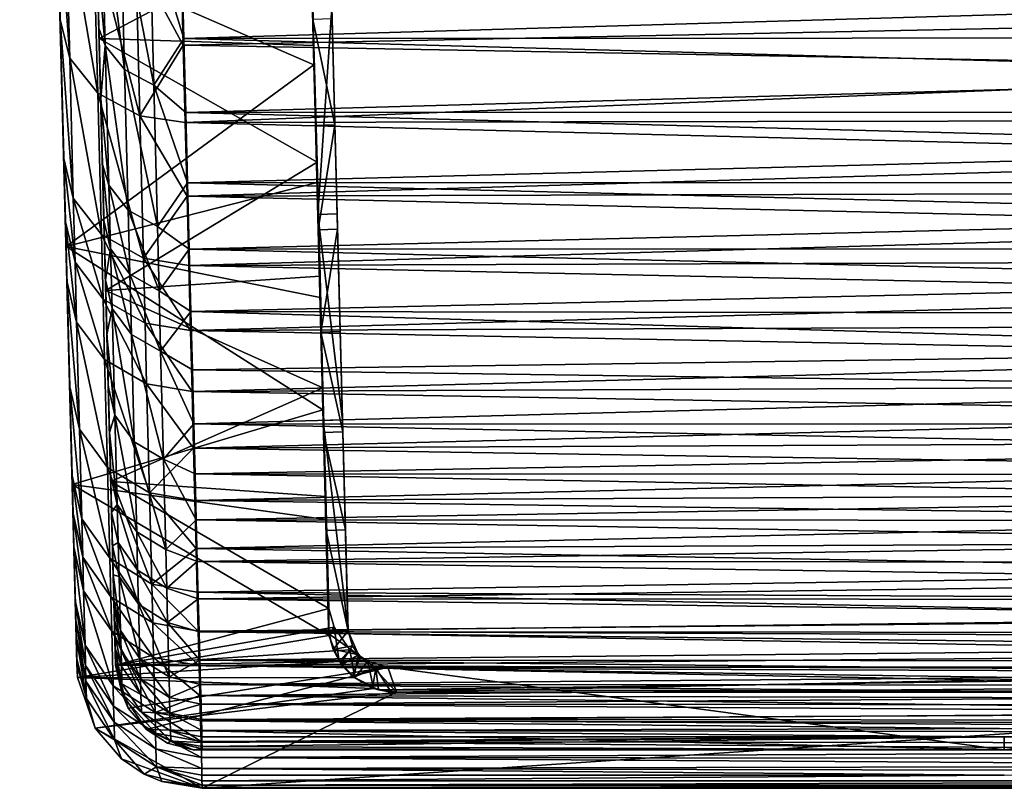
# Model space of a CAD drawing. Header units: inches. Extents: x -2.01 to 2.01, y -2.36 to 2.36.
# Tile 1 of 8: x -2.01 to 0, y -2.36 to -0.79. Entities that reach past the tile are written whole.
import ezdxf

# ---------------------------------------------------------------- set-up
doc = ezdxf.new("R2010")
doc.units = ezdxf.units.IN
doc.layers.get('0').update_dxf_attribs({"true_color": 0xc2ced6})

msp = doc.modelspace()

# ---------------------------------------------------------------- linework, layer by layer
for points in [[(-2.0128, 2.3619), (-1.902, -1.8692), (-1.9385, -0.4771), (-2.0128, 2.3619)], [(-2.0128, 2.3619), (-1.9523, 0.0534), (-1.902, -1.8692), (-2.0128, 2.3619)], [(-1.851, -0.809), (-1.8678, -0.1691), (-1.8891, 0.6443), (-1.851, -0.809)], [(-1.851, -0.809), (-1.8891, 0.6443), (-1.8786, 0.2437), (-1.851, -0.809)], [(-1.8786, 0.2437), (-1.8592, -0.4963), (-1.851, -0.809), (-1.8786, 0.2437)], [(-1.902, -1.8692), (-1.9523, 0.0534), (-1.8991, -1.9787), (-1.902, -1.8692)], [(-1.9523, 0.0534), (-1.896, -2.0978), (-1.8972, -2.0513), (-1.9523, 0.0534)], [(-1.9523, 0.0534), (-1.8972, -2.0513), (-1.8981, -2.0196), (-1.9523, 0.0534)], [(-1.896, -2.0978), (-1.9523, 0.0534), (-1.8957, -2.1082), (-1.896, -2.0978)], [(-1.9181, -1.2553), (-1.8957, -2.1082), (-1.9523, 0.0534), (-1.9181, -1.2553)], [(-1.9338, -0.6562), (-1.9181, -1.2553), (-1.9523, 0.0534), (-1.9338, -0.6562)], [(-1.9523, 0.0534), (-1.8981, -2.0196), (-1.8991, -1.9787), (-1.9523, 0.0534)], [(-1.837, -1.345), (-1.8678, -0.1691), (-1.8169, -2.1111), (-1.837, -1.345)], [(-1.837, -1.345), (-1.8504, -0.8298), (-1.8678, -0.1691), (-1.837, -1.345)], [(-1.8645, -0.2936), (-1.8678, -0.1691), (-1.8504, -0.8298), (-1.8645, -0.2936)], [(-1.8678, -0.1691), (-1.851, -0.809), (-1.8169, -2.1111), (-1.8678, -0.1691)], [(-1.8504, -0.8298), (-1.4178, -0.6015), (-1.8645, -0.2936), (-1.8504, -0.8298)], [(-1.9385, -0.4771), (-1.9302, -0.7919), (-1.9106, -0.8701), (-1.9385, -0.4771)], [(-1.9106, -0.8701), (-1.919, -0.5519), (-1.9385, -0.4771), (-1.9106, -0.8701)], [(-1.902, -1.8692), (-1.9302, -0.7919), (-1.9385, -0.4771), (-1.902, -1.8692)], [(-1.855, -0.6579), (-1.851, -0.809), (-1.8592, -0.4963), (-1.855, -0.6579)], [(-1.855, -0.6579), (-1.8463, -0.5268), (-1.838, -0.8439), (-1.855, -0.6579)], [(-1.8463, -0.5268), (-1.8066, -0.5739), (-1.7983, -0.8933), (-1.8463, -0.5268)], [(-1.7983, -0.8933), (-1.838, -0.8439), (-1.8463, -0.5268), (-1.7983, -0.8933)], [(-1.8533, -0.9414), (-1.8616, -0.62), (-1.919, -0.5519), (-1.8533, -0.9414)], [(-1.919, -0.5519), (-1.9106, -0.8701), (-1.8533, -0.9414), (-1.919, -0.5519)], [(-1.8066, -0.5739), (-1.7471, -0.6045), (-1.7388, -0.9254), (-1.8066, -0.5739)], [(-1.7388, -0.9254), (-1.7983, -0.8933), (-1.8066, -0.5739), (-1.7388, -0.9254)], [(-1.4178, -0.6015), (-1.8504, -0.8298), (-1.4114, -0.8444), (-1.4178, -0.6015)], [(-1.4178, -0.6385), (-1.4178, -0.6015), (-1.4114, -0.8444), (-1.4178, -0.6385)], [(-1.7674, -0.9877), (-1.7757, -0.6642), (-1.8616, -0.62), (-1.7674, -0.9877)], [(-1.8616, -0.62), (-1.8533, -0.9414), (-1.7674, -0.9877), (-1.8616, -0.62)], [(-1.7471, -0.6045), (-1.6812, -0.6711), (-1.6771, -0.83), (-1.7471, -0.6045)], [(-1.6771, -0.83), (-1.7388, -0.9254), (-1.7471, -0.6045), (-1.6771, -0.83)], [(-1.4114, -0.8837), (-1.9338, -0.6562), (-1.4178, -0.6385), (-1.4114, -0.8837)], [(-1.4114, -0.8444), (-1.4114, -0.8837), (-1.4178, -0.6385), (-1.4114, -0.8444)], [(-1.9338, -0.6562), (-1.4114, -0.8837), (-1.9181, -1.2553), (-1.9338, -0.6562)], [(-1.851, -0.809), (-1.855, -0.6579), (-1.838, -0.8439), (-1.851, -0.809)], [(-1.6784, -0.8437), (-1.6826, -0.6775), (-1.7757, -0.6642), (-1.6784, -0.8437)], [(-1.7674, -0.9877), (-1.6784, -0.8437), (-1.7757, -0.6642), (-1.7674, -0.9877)], [(-1.6826, -0.6775), (-1.6784, -0.8437), (1.0548, -0.7877), (-1.6826, -0.6775)], [(1.0548, -0.7493), (-1.6771, -0.83), (-1.6812, -0.6711), (1.0548, -0.7493)], [(1.0548, -0.8283), (-1.6771, -0.83), (1.0548, -0.7493), (1.0548, -0.8283)], [(-1.4033, -1.1894), (-1.4144, -0.7684), (-1.375, -0.7674), (-1.4033, -1.1894)], [(-1.4144, -0.7684), (-1.4033, -1.1894), (-1.4081, -1.0076), (-1.4144, -0.7684)], [(-1.4081, -1.0076), (-1.4138, -0.7909), (-1.4144, -0.7684), (-1.4081, -1.0076)], [(-1.375, -0.7674), (-1.364, -1.1884), (-1.4033, -1.1894), (-1.375, -0.7674)], [(-1.3688, -1.0066), (-1.364, -1.1884), (-1.375, -0.7674), (-1.3688, -1.0066)], [(-1.375, -0.7674), (-1.3744, -0.7899), (-1.3688, -1.0066), (-1.375, -0.7674)], [(-1.9032, -1.1564), (-1.9106, -0.8701), (-1.9302, -0.7919), (-1.9032, -1.1564)], [(-1.9302, -0.7919), (-1.9228, -1.0751), (-1.9032, -1.1564), (-1.9302, -0.7919)], [(-1.9106, -1.5418), (-1.9162, -1.3254), (-1.9302, -0.7919), (-1.9106, -1.5418)], [(-1.9302, -0.7919), (-1.9162, -1.3254), (-1.9194, -1.2044), (-1.9302, -0.7919)], [(-1.9106, -1.5418), (-1.9302, -0.7919), (-1.902, -1.8692), (-1.9106, -1.5418)], [(-1.9228, -1.0751), (-1.9302, -0.7919), (-1.9194, -1.2044), (-1.9228, -1.0751)], [(-1.6784, -0.8437), (1.0548, -0.8933), (1.0548, -0.7877), (-1.6784, -0.8437)], [(-1.3688, -1.0066), (-1.3744, -0.7899), (-1.4138, -0.7909), (-1.3688, -1.0066)], [(-1.4138, -0.7909), (-1.4081, -1.0076), (-1.3688, -1.0066), (-1.4138, -0.7909)], [(-1.8472, -0.953), (-1.8407, -1.2023), (-1.851, -0.809), (-1.8472, -0.953)], [(-1.8472, -0.953), (-1.851, -0.809), (-1.838, -0.8439), (-1.8472, -0.953)], [(-1.8346, -1.4358), (-1.851, -0.809), (-1.8407, -1.2023), (-1.8346, -1.4358)], [(-1.8169, -2.1111), (-1.851, -0.809), (-1.8346, -1.4358), (-1.8169, -2.1111)], [(-1.4114, -0.8444), (-1.8504, -0.8298), (-1.4051, -1.0827), (-1.4114, -0.8444)], [(-1.4051, -1.0827), (-1.8504, -0.8298), (-1.837, -1.345), (-1.4051, -1.0827)], [(-1.8305, -1.1293), (-1.8472, -0.953), (-1.838, -0.8439), (-1.8305, -1.1293)], [(-1.838, -0.8439), (-1.7983, -0.8933), (-1.7908, -1.1806), (-1.838, -0.8439)], [(-1.7908, -1.1806), (-1.8305, -1.1293), (-1.838, -0.8439), (-1.7908, -1.1806)], [(-1.7674, -0.9877), (-1.6744, -1.0018), (-1.6784, -0.8437), (-1.7674, -0.9877)], [(-1.7388, -0.9254), (-1.6771, -0.83), (-1.6733, -0.9813), (-1.7388, -0.9254)], [(1.0548, -0.8933), (-1.6784, -0.8437), (-1.6744, -1.0018), (1.0548, -0.8933)], [(-1.6771, -0.83), (1.0548, -0.8283), (1.0548, -0.905), (-1.6771, -0.83)], [(1.0548, -0.905), (-1.6733, -0.9813), (-1.6771, -0.83), (1.0548, -0.905)], [(-1.4114, -0.8837), (-1.4114, -0.8444), (-1.4051, -1.0827), (-1.4114, -0.8837)], [(-1.4114, -0.8837), (-1.4051, -1.1241), (-1.9181, -1.2553), (-1.4114, -0.8837)], [(-1.8458, -1.2305), (-1.8533, -0.9414), (-1.9106, -0.8701), (-1.8458, -1.2305)], [(-1.9106, -0.8701), (-1.9032, -1.1564), (-1.8458, -1.2305), (-1.9106, -0.8701)], [(-1.4051, -1.0827), (-1.4051, -1.1241), (-1.4114, -0.8837), (-1.4051, -1.0827)], [(-1.7983, -0.8933), (-1.7388, -0.9254), (-1.7314, -1.214), (-1.7983, -0.8933)], [(-1.7314, -1.214), (-1.7908, -1.1806), (-1.7983, -0.8933), (-1.7314, -1.214)], [(-1.6744, -1.0018), (1.0548, -0.997), (1.0548, -0.8933), (-1.6744, -1.0018)], [(-1.6733, -0.9813), (1.0548, -0.905), (1.0548, -0.9801), (-1.6733, -0.9813)], [(-1.7314, -1.214), (-1.7388, -0.9254), (-1.6696, -1.1248), (-1.7314, -1.214)], [(-1.6696, -1.1248), (-1.7388, -0.9254), (-1.6733, -0.9813), (-1.6696, -1.1248)], [(-1.76, -1.2787), (-1.7674, -0.9877), (-1.8533, -0.9414), (-1.76, -1.2787)], [(-1.8533, -0.9414), (-1.8458, -1.2305), (-1.76, -1.2787), (-1.8533, -0.9414)], [(-1.8407, -1.2023), (-1.8472, -0.953), (-1.8437, -1.0873), (-1.8407, -1.2023)], [(-1.8437, -1.0873), (-1.8472, -0.953), (-1.8305, -1.1293), (-1.8437, -1.0873)], [(-1.6733, -0.9813), (1.0548, -0.9801), (1.0548, -1.053), (-1.6733, -0.9813)], [(1.0548, -1.053), (-1.6696, -1.1248), (-1.6733, -0.9813), (1.0548, -1.053)], [(-1.7674, -0.9877), (-1.6706, -1.1519), (-1.6744, -1.0018), (-1.7674, -0.9877)], [(-1.7674, -0.9877), (-1.76, -1.2787), (-1.6706, -1.1519), (-1.7674, -0.9877)], [(1.0548, -1.0718), (1.0548, -0.997), (-1.6744, -1.0018), (1.0548, -1.0718)], [(-1.6744, -1.0018), (-1.6706, -1.1519), (1.0548, -1.0718), (-1.6744, -1.0018)], [(-1.3688, -1.0066), (-1.4081, -1.0076), (-1.4025, -1.2207), (-1.3688, -1.0066)], [(-1.4033, -1.1894), (-1.4025, -1.2207), (-1.4081, -1.0076), (-1.4033, -1.1894)], [(-1.4025, -1.2207), (-1.3632, -1.2197), (-1.3688, -1.0066), (-1.4025, -1.2207)], [(-1.364, -1.1884), (-1.3688, -1.0066), (-1.3632, -1.2197), (-1.364, -1.1884)], [(1.0548, -1.124), (-1.6696, -1.1248), (1.0548, -1.053), (1.0548, -1.124)], [(-1.8997, -1.2872), (-1.9032, -1.1564), (-1.9228, -1.0751), (-1.8997, -1.2872)], [(-1.9228, -1.0751), (-1.9194, -1.2044), (-1.8997, -1.2872), (-1.9228, -1.0751)], [(-1.3989, -1.3159), (-1.4051, -1.0827), (-1.837, -1.345), (-1.3989, -1.3159)], [(-1.6706, -1.1519), (1.0548, -1.1448), (1.0548, -1.0718), (-1.6706, -1.1519)], [(-1.4051, -1.1241), (-1.4051, -1.0827), (-1.3989, -1.3159), (-1.4051, -1.1241)], [(-1.8271, -1.2596), (-1.8437, -1.0873), (-1.8305, -1.1293), (-1.8271, -1.2596)], [(-1.8407, -1.2023), (-1.8437, -1.0873), (-1.8271, -1.2596), (-1.8407, -1.2023)], [(-1.4051, -1.1241), (-1.3989, -1.3593), (-1.9181, -1.2553), (-1.4051, -1.1241)], [(-1.6661, -1.2603), (-1.7314, -1.214), (-1.6696, -1.1248), (-1.6661, -1.2603)], [(-1.6696, -1.1248), (1.0548, -1.124), (1.0548, -1.193), (-1.6696, -1.1248)], [(1.0548, -1.193), (-1.6661, -1.2603), (-1.6696, -1.1248), (1.0548, -1.193)], [(-1.3989, -1.3159), (-1.3989, -1.3593), (-1.4051, -1.1241), (-1.3989, -1.3159)], [(-1.8305, -1.1293), (-1.7908, -1.1806), (-1.7874, -1.3118), (-1.8305, -1.1293)], [(-1.7874, -1.3118), (-1.8271, -1.2596), (-1.8305, -1.1293), (-1.7874, -1.3118)], [(1.0548, -1.2158), (1.0548, -1.1448), (-1.6706, -1.1519), (1.0548, -1.2158)], [(-1.8424, -1.3626), (-1.8458, -1.2305), (-1.9032, -1.1564), (-1.8424, -1.3626)], [(-1.9032, -1.1564), (-1.8997, -1.2872), (-1.8424, -1.3626), (-1.9032, -1.1564)], [(-1.667, -1.2936), (-1.6706, -1.1519), (-1.76, -1.2787), (-1.667, -1.2936)], [(-1.6706, -1.1519), (-1.667, -1.2936), (1.0548, -1.2158), (-1.6706, -1.1519)], [(-1.7908, -1.1806), (-1.7314, -1.214), (-1.728, -1.3458), (-1.7908, -1.1806)], [(-1.728, -1.3458), (-1.7874, -1.3118), (-1.7908, -1.1806), (-1.728, -1.3458)], [(-1.9194, -1.2044), (-1.9162, -1.3254), (-1.8966, -1.4095), (-1.9194, -1.2044)], [(-1.8966, -1.4095), (-1.8997, -1.2872), (-1.9194, -1.2044), (-1.8966, -1.4095)], [(-1.8346, -1.4358), (-1.8407, -1.2023), (-1.8375, -1.3233), (-1.8346, -1.4358)], [(-1.8375, -1.3233), (-1.8407, -1.2023), (-1.8271, -1.2596), (-1.8375, -1.3233)], [(1.0548, -1.193), (1.0548, -1.26), (-1.6661, -1.2603), (1.0548, -1.193)], [(-1.4033, -1.1894), (-1.364, -1.1884), (-1.353, -1.6094), (-1.4033, -1.1894)], [(-1.3971, -1.4299), (-1.4025, -1.2207), (-1.4033, -1.1894), (-1.3971, -1.4299)], [(-1.4033, -1.1894), (-1.3923, -1.6105), (-1.3971, -1.4299), (-1.4033, -1.1894)], [(-1.353, -1.6094), (-1.3923, -1.6105), (-1.4033, -1.1894), (-1.353, -1.6094)], [(-1.364, -1.1884), (-1.3632, -1.2197), (-1.3577, -1.4289), (-1.364, -1.1884)], [(-1.3577, -1.4289), (-1.353, -1.6094), (-1.364, -1.1884), (-1.3577, -1.4289)], [(-1.728, -1.3458), (-1.7314, -1.214), (-1.6661, -1.2603), (-1.728, -1.3458)], [(1.0548, -1.2849), (1.0548, -1.2158), (-1.667, -1.2936), (1.0548, -1.2849)], [(-1.3632, -1.2197), (-1.4025, -1.2207), (-1.3971, -1.4299), (-1.3632, -1.2197)], [(-1.3971, -1.4299), (-1.3577, -1.4289), (-1.3632, -1.2197), (-1.3971, -1.4299)], [(-1.7566, -1.4117), (-1.76, -1.2787), (-1.8458, -1.2305), (-1.7566, -1.4117)], [(-1.8458, -1.2305), (-1.8424, -1.3626), (-1.7566, -1.4117), (-1.8458, -1.2305)], [(-1.3929, -1.5892), (-1.9053, -1.7416), (-1.9181, -1.2553), (-1.3929, -1.5892)], [(-1.9181, -1.2553), (-1.3989, -1.3593), (-1.3929, -1.5892), (-1.9181, -1.2553)], [(-1.9053, -1.7416), (-1.8957, -2.1082), (-1.9181, -1.2553), (-1.9053, -1.7416)], [(-1.8271, -1.2596), (-1.8239, -1.3815), (-1.8375, -1.3233), (-1.8271, -1.2596)], [(-1.8271, -1.2596), (-1.7874, -1.3118), (-1.7842, -1.4346), (-1.8271, -1.2596)], [(-1.7842, -1.4346), (-1.8239, -1.3815), (-1.8271, -1.2596), (-1.7842, -1.4346)], [(-1.6661, -1.2603), (-1.6629, -1.3877), (-1.728, -1.3458), (-1.6661, -1.2603)], [(-1.6661, -1.2603), (1.0548, -1.26), (1.0548, -1.3249), (-1.6661, -1.2603)], [(1.0548, -1.3249), (-1.6629, -1.3877), (-1.6661, -1.2603), (1.0548, -1.3249)], [(-1.8392, -1.4861), (-1.8424, -1.3626), (-1.8997, -1.2872), (-1.8392, -1.4861)], [(-1.8997, -1.2872), (-1.8966, -1.4095), (-1.8392, -1.4861), (-1.8997, -1.2872)], [(-1.76, -1.2787), (-1.7566, -1.4117), (-1.6636, -1.4268), (-1.76, -1.2787)], [(-1.6636, -1.4268), (-1.667, -1.2936), (-1.76, -1.2787), (-1.6636, -1.4268)], [(1.0548, -1.3516), (1.0548, -1.2849), (-1.667, -1.2936), (1.0548, -1.3516)], [(-1.667, -1.2936), (-1.6636, -1.4268), (1.0548, -1.3516), (-1.667, -1.2936)], [(-1.9162, -1.3254), (-1.9106, -1.5418), (-1.8908, -1.6282), (-1.9162, -1.3254)], [(-1.8908, -1.6282), (-1.8966, -1.4095), (-1.9162, -1.3254), (-1.8908, -1.6282)], [(-1.8346, -1.4358), (-1.8375, -1.3233), (-1.8239, -1.3815), (-1.8346, -1.4358)], [(-1.3929, -1.5437), (-1.3989, -1.3159), (-1.837, -1.345), (-1.3929, -1.5437)], [(-1.7874, -1.3118), (-1.728, -1.3458), (-1.7248, -1.4692), (-1.7874, -1.3118)], [(-1.7248, -1.4692), (-1.7842, -1.4346), (-1.7874, -1.3118), (-1.7248, -1.4692)], [(1.0548, -1.3921), (-1.6629, -1.3877), (1.0548, -1.3249), (1.0548, -1.3921)], [(-1.3989, -1.3593), (-1.3989, -1.3159), (-1.3929, -1.5437), (-1.3989, -1.3593)], [(-1.837, -1.345), (-1.8267, -1.7357), (-1.3929, -1.5437), (-1.837, -1.345)], [(-1.837, -1.345), (-1.8169, -2.1111), (-1.8267, -1.7357), (-1.837, -1.345)], [(-1.728, -1.3458), (-1.6629, -1.3877), (-1.7248, -1.4692), (-1.728, -1.3458)], [(-1.7534, -1.536), (-1.7566, -1.4117), (-1.8424, -1.3626), (-1.7534, -1.536)], [(-1.8424, -1.3626), (-1.8392, -1.4861), (-1.7534, -1.536), (-1.8424, -1.3626)], [(-1.6636, -1.4268), (1.0548, -1.4166), (1.0548, -1.3516), (-1.6636, -1.4268)], [(-1.3929, -1.5437), (-1.3929, -1.5892), (-1.3989, -1.3593), (-1.3929, -1.5437)], [(-1.8182, -1.5995), (-1.8346, -1.4358), (-1.8239, -1.3815), (-1.8182, -1.5995)], [(-1.8239, -1.3815), (-1.7842, -1.4346), (-1.7785, -1.6541), (-1.8239, -1.3815)], [(-1.7785, -1.6541), (-1.8182, -1.5995), (-1.8239, -1.3815), (-1.7785, -1.6541)], [(-1.6598, -1.5068), (-1.7248, -1.4692), (-1.6629, -1.3877), (-1.6598, -1.5068)], [(1.0548, -1.4685), (-1.6598, -1.5068), (-1.6629, -1.3877), (1.0548, -1.4685)], [(-1.6629, -1.3877), (1.0548, -1.3921), (1.0548, -1.4685), (-1.6629, -1.3877)], [(-1.8335, -1.707), (-1.8392, -1.4861), (-1.8966, -1.4095), (-1.8335, -1.707)], [(-1.8966, -1.4095), (-1.8908, -1.6282), (-1.8335, -1.707), (-1.8966, -1.4095)], [(-1.7566, -1.4117), (-1.7534, -1.536), (-1.6604, -1.5515), (-1.7566, -1.4117)], [(-1.6604, -1.5515), (-1.6636, -1.4268), (-1.7566, -1.4117), (-1.6604, -1.5515)], [(1.0548, -1.4793), (1.0548, -1.4166), (-1.6636, -1.4268), (1.0548, -1.4793)], [(-1.6636, -1.4268), (-1.6604, -1.5515), (1.0548, -1.4793), (-1.6636, -1.4268)], [(-1.3523, -1.6338), (-1.3577, -1.4289), (-1.3971, -1.4299), (-1.3523, -1.6338)], [(-1.353, -1.6094), (-1.3577, -1.4289), (-1.3523, -1.6338), (-1.353, -1.6094)], [(-1.8185, -2.0498), (-1.8169, -2.1111), (-1.8346, -1.4358), (-1.8185, -2.0498)], [(-1.8319, -1.5397), (-1.8251, -1.7987), (-1.8346, -1.4358), (-1.8319, -1.5397)], [(-1.8182, -1.5995), (-1.8319, -1.5397), (-1.8346, -1.4358), (-1.8182, -1.5995)], [(-1.8185, -2.0498), (-1.8346, -1.4358), (-1.8251, -1.7987), (-1.8185, -2.0498)], [(-1.7842, -1.4346), (-1.7248, -1.4692), (-1.7191, -1.6897), (-1.7842, -1.4346)], [(-1.7191, -1.6897), (-1.7785, -1.6541), (-1.7842, -1.4346), (-1.7191, -1.6897)], [(-1.3923, -1.6105), (-1.3917, -1.6349), (-1.3971, -1.4299), (-1.3923, -1.6105)], [(-1.3971, -1.4299), (-1.3917, -1.6349), (-1.3523, -1.6338), (-1.3971, -1.4299)], [(-1.6598, -1.5068), (1.0548, -1.4685), (1.0548, -1.5446), (-1.6598, -1.5068)], [(-1.7477, -1.7584), (-1.7534, -1.536), (-1.8392, -1.4861), (-1.7477, -1.7584)], [(-1.8392, -1.4861), (-1.8335, -1.707), (-1.7477, -1.7584), (-1.8392, -1.4861)], [(-1.7248, -1.4692), (-1.6598, -1.5068), (-1.657, -1.6177), (-1.7248, -1.4692)], [(-1.7191, -1.6897), (-1.7248, -1.4692), (-1.657, -1.6177), (-1.7191, -1.6897)], [(1.0548, -1.5401), (1.0548, -1.4793), (-1.6604, -1.5515), (1.0548, -1.5401)], [(-1.657, -1.6177), (-1.6598, -1.5068), (1.0548, -1.5446), (-1.657, -1.6177)], [(-1.9106, -1.5418), (-1.9058, -1.7234), (-1.886, -1.8117), (-1.9106, -1.5418)], [(-1.886, -1.8117), (-1.8908, -1.6282), (-1.9106, -1.5418), (-1.886, -1.8117)], [(-1.9106, -1.5418), (-1.902, -1.8692), (-1.9058, -1.7234), (-1.9106, -1.5418)], [(-1.8251, -1.7987), (-1.8319, -1.5397), (-1.8294, -1.6349), (-1.8251, -1.7987)], [(-1.8294, -1.6349), (-1.8319, -1.5397), (-1.8182, -1.5995), (-1.8294, -1.6349)], [(-1.387, -1.7658), (-1.3929, -1.5437), (-1.8267, -1.7357), (-1.387, -1.7658)], [(-1.6575, -1.6674), (-1.6604, -1.5515), (-1.7534, -1.536), (-1.6575, -1.6674)], [(-1.7534, -1.536), (-1.7477, -1.7584), (-1.6575, -1.6674), (-1.7534, -1.536)], [(-1.6604, -1.5515), (1.0548, -1.5985), (1.0548, -1.5401), (-1.6604, -1.5515)], [(1.0548, -1.5446), (1.0548, -1.6185), (-1.657, -1.6177), (1.0548, -1.5446)], [(-1.3929, -1.5892), (-1.3929, -1.5437), (-1.387, -1.7658), (-1.3929, -1.5892)], [(1.0548, -1.5985), (-1.6604, -1.5515), (-1.6575, -1.6674), (1.0548, -1.5985)], [(-1.387, -1.8133), (-1.9053, -1.7416), (-1.3929, -1.5892), (-1.387, -1.8133)], [(-1.387, -1.7658), (-1.387, -1.8133), (-1.3929, -1.5892), (-1.387, -1.7658)], [(-1.8134, -1.7824), (-1.8294, -1.6349), (-1.8182, -1.5995), (-1.8134, -1.7824)], [(-1.8182, -1.5995), (-1.7785, -1.6541), (-1.7737, -1.8383), (-1.8182, -1.5995)], [(-1.7737, -1.8383), (-1.8134, -1.7824), (-1.8182, -1.5995), (-1.7737, -1.8383)], [(-1.6575, -1.6674), (1.0548, -1.655), (1.0548, -1.5985), (-1.6575, -1.6674)], [(-1.353, -1.6094), (-1.3416, -2.0413), (-1.3923, -1.6105), (-1.353, -1.6094)], [(-1.353, -1.6094), (-1.3523, -1.6338), (-1.3471, -1.8344), (-1.353, -1.6094)], [(-1.353, -1.6094), (-1.3419, -2.0304), (-1.3416, -2.0413), (-1.353, -1.6094)], [(-1.3471, -1.8344), (-1.3419, -2.0304), (-1.353, -1.6094), (-1.3471, -1.8344)], [(-1.8287, -1.8923), (-1.8335, -1.707), (-1.8908, -1.6282), (-1.8287, -1.8923)], [(-1.8908, -1.6282), (-1.886, -1.8117), (-1.8287, -1.8923), (-1.8908, -1.6282)], [(-1.7191, -1.6897), (-1.657, -1.6177), (-1.6544, -1.72), (-1.7191, -1.6897)], [(1.0548, -1.6707), (-1.6544, -1.72), (-1.657, -1.6177), (1.0548, -1.6707)], [(-1.657, -1.6177), (1.0548, -1.6185), (1.0548, -1.6707), (-1.657, -1.6177)], [(-1.3923, -1.6105), (-1.3864, -1.8355), (-1.3917, -1.6349), (-1.3923, -1.6105)], [(-1.3923, -1.6105), (-1.3807, -2.0469), (-1.3813, -2.0315), (-1.3923, -1.6105)], [(-1.3864, -1.8355), (-1.3923, -1.6105), (-1.3813, -2.0315), (-1.3864, -1.8355)], [(-1.3416, -2.0413), (-1.3807, -2.0469), (-1.3923, -1.6105), (-1.3416, -2.0413)], [(-1.8271, -1.7212), (-1.8251, -1.7987), (-1.8294, -1.6349), (-1.8271, -1.7212)], [(-1.8294, -1.6349), (-1.8134, -1.7824), (-1.8271, -1.7212), (-1.8294, -1.6349)], [(-1.3471, -1.8344), (-1.3523, -1.6338), (-1.3917, -1.6349), (-1.3471, -1.8344)], [(-1.3917, -1.6349), (-1.3864, -1.8355), (-1.3471, -1.8344), (-1.3917, -1.6349)], [(-1.7785, -1.6541), (-1.7191, -1.6897), (-1.7143, -1.8747), (-1.7785, -1.6541)], [(-1.7143, -1.8747), (-1.7737, -1.8383), (-1.7785, -1.6541), (-1.7143, -1.8747)], [(-1.7477, -1.7584), (-1.6548, -1.7745), (-1.6575, -1.6674), (-1.7477, -1.7584)], [(-1.6575, -1.6674), (1.0548, -1.7092), (1.0548, -1.655), (-1.6575, -1.6674)], [(1.0548, -1.7092), (-1.6575, -1.6674), (-1.6548, -1.7745), (1.0548, -1.7092)], [(-1.7191, -1.6897), (-1.652, -1.8138), (-1.7143, -1.8747), (-1.7191, -1.6897)], [(-1.652, -1.8138), (-1.7191, -1.6897), (-1.6544, -1.72), (-1.652, -1.8138)], [(-1.6544, -1.72), (1.0548, -1.6707), (1.0548, -1.721), (-1.6544, -1.72)], [(-1.7429, -1.945), (-1.7477, -1.7584), (-1.8335, -1.707), (-1.7429, -1.945)], [(-1.8335, -1.707), (-1.8287, -1.8923), (-1.7429, -1.945), (-1.8335, -1.707)], [(-1.6548, -1.7745), (1.0548, -1.7615), (1.0548, -1.7092), (-1.6548, -1.7745)], [(-1.9058, -1.7234), (-1.9038, -1.8008), (-1.884, -1.89), (-1.9058, -1.7234)], [(-1.884, -1.89), (-1.886, -1.8117), (-1.9058, -1.7234), (-1.884, -1.89)], [(-1.9058, -1.7234), (-1.902, -1.8692), (-1.9038, -1.8008), (-1.9058, -1.7234)], [(-1.8251, -1.7987), (-1.8271, -1.7212), (-1.8134, -1.7824), (-1.8251, -1.7987)], [(-1.6544, -1.72), (1.0548, -1.721), (1.0548, -1.769), (-1.6544, -1.72)], [(1.0548, -1.769), (-1.652, -1.8138), (-1.6544, -1.72), (1.0548, -1.769)], [(-1.9053, -1.7416), (-1.387, -1.8133), (-1.3806, -2.0499), (-1.9053, -1.7416)], [(-1.3806, -2.0499), (-1.8949, -2.1363), (-1.9053, -1.7416), (-1.3806, -2.0499)], [(-1.9053, -1.7416), (-1.8949, -2.1363), (-1.8957, -2.1082), (-1.9053, -1.7416)], [(-1.3808, -1.9951), (-1.387, -1.7658), (-1.8267, -1.7357), (-1.3808, -1.9951)], [(-1.8267, -1.7357), (-1.8169, -2.1111), (-1.3808, -1.9951), (-1.8267, -1.7357)], [(-1.7477, -1.7584), (-1.6523, -1.8725), (-1.6548, -1.7745), (-1.7477, -1.7584)], [(-1.7477, -1.7584), (-1.7429, -1.945), (-1.6523, -1.8725), (-1.7477, -1.7584)], [(-1.6548, -1.7745), (1.0548, -1.8112), (1.0548, -1.7615), (-1.6548, -1.7745)], [(1.0548, -1.815), (-1.652, -1.8138), (1.0548, -1.769), (1.0548, -1.815)], [(-1.387, -1.8133), (-1.387, -1.7658), (-1.3808, -1.9951), (-1.387, -1.8133)], [(-1.8134, -1.7824), (-1.8114, -1.8604), (-1.8251, -1.7987), (-1.8134, -1.7824)], [(-1.8134, -1.7824), (-1.7737, -1.8383), (-1.7717, -1.9168), (-1.8134, -1.7824)], [(-1.7717, -1.9168), (-1.8114, -1.8604), (-1.8134, -1.7824), (-1.7717, -1.9168)], [(1.0548, -1.8112), (-1.6548, -1.7745), (-1.6523, -1.8725), (1.0548, -1.8112)], [(-1.9038, -1.8008), (-1.902, -1.8692), (-1.8822, -1.9591), (-1.9038, -1.8008)], [(-1.8822, -1.9591), (-1.884, -1.89), (-1.9038, -1.8008), (-1.8822, -1.9591)], [(-1.8217, -1.9264), (-1.8185, -2.0498), (-1.8251, -1.7987), (-1.8217, -1.9264)], [(-1.8233, -1.8671), (-1.8217, -1.9264), (-1.8251, -1.7987), (-1.8233, -1.8671)], [(-1.8233, -1.8671), (-1.8251, -1.7987), (-1.8114, -1.8604), (-1.8233, -1.8671)], [(-1.6523, -1.8725), (1.0548, -1.8591), (1.0548, -1.8112), (-1.6523, -1.8725)], [(-1.8266, -1.9714), (-1.8287, -1.8923), (-1.886, -1.8117), (-1.8266, -1.9714)], [(-1.886, -1.8117), (-1.884, -1.89), (-1.8266, -1.9714), (-1.886, -1.8117)], [(-1.7143, -1.8747), (-1.652, -1.8138), (-1.6498, -1.8988), (-1.7143, -1.8747)], [(1.0548, -1.8585), (-1.6498, -1.8988), (-1.652, -1.8138), (1.0548, -1.8585)], [(-1.652, -1.8138), (1.0548, -1.815), (1.0548, -1.8585), (-1.652, -1.8138)], [(-1.3808, -1.9951), (-1.3806, -2.0499), (-1.387, -1.8133), (-1.3808, -1.9951)], [(-1.7737, -1.8383), (-1.7143, -1.8747), (-1.7123, -1.9536), (-1.7737, -1.8383)], [(-1.7123, -1.9536), (-1.7717, -1.9168), (-1.7737, -1.8383), (-1.7123, -1.9536)], [(-1.3415, -2.0409), (-1.3471, -1.8344), (-1.3864, -1.8355), (-1.3415, -2.0409)], [(-1.3813, -2.0315), (-1.3808, -2.0441), (-1.3864, -1.8355), (-1.3813, -2.0315)], [(-1.3864, -1.8355), (-1.3808, -2.0441), (-1.3415, -2.0409), (-1.3864, -1.8355)], [(-1.3419, -2.0304), (-1.3471, -1.8344), (-1.3415, -2.0409), (-1.3419, -2.0304)], [(-1.902, -1.8692), (-1.8991, -1.9787), (-1.8793, -2.0698), (-1.902, -1.8692)], [(-1.8793, -2.0698), (-1.8822, -1.9591), (-1.902, -1.8692), (-1.8793, -2.0698)], [(-1.8114, -1.8604), (-1.8096, -1.9293), (-1.8233, -1.8671), (-1.8114, -1.8604)], [(-1.8096, -1.9293), (-1.8217, -1.9264), (-1.8233, -1.8671), (-1.8096, -1.9293)], [(-1.8114, -1.8604), (-1.7717, -1.9168), (-1.7699, -1.9862), (-1.8114, -1.8604)], [(-1.7699, -1.9862), (-1.8096, -1.9293), (-1.8114, -1.8604), (-1.7699, -1.9862)], [(1.0548, -1.9195), (1.0548, -1.8591), (-1.6523, -1.8725), (1.0548, -1.9195)], [(1.0548, -1.8585), (1.0548, -1.9002), (-1.6498, -1.8988), (1.0548, -1.8585)], [(-1.8248, -2.0412), (-1.8266, -1.9714), (-1.884, -1.89), (-1.8248, -2.0412)], [(-1.884, -1.89), (-1.8822, -1.9591), (-1.8248, -2.0412), (-1.884, -1.89)], [(-1.65, -1.9615), (-1.6523, -1.8725), (-1.7429, -1.945), (-1.65, -1.9615)], [(-1.6498, -1.8988), (-1.7123, -1.9536), (-1.7143, -1.8747), (-1.6498, -1.8988)], [(-1.6523, -1.8725), (-1.65, -1.9615), (1.0548, -1.9195), (-1.6523, -1.8725)], [(-1.7408, -2.0246), (-1.7429, -1.945), (-1.8287, -1.8923), (-1.7408, -2.0246)], [(-1.8287, -1.8923), (-1.8266, -1.9714), (-1.7408, -2.0246), (-1.8287, -1.8923)], [(-1.7123, -1.9536), (-1.6498, -1.8988), (-1.6478, -1.975), (-1.7123, -1.9536)], [(-1.6498, -1.8988), (1.0548, -1.9002), (1.0548, -1.9393), (-1.6498, -1.8988)], [(1.0548, -1.9393), (-1.6478, -1.975), (-1.6498, -1.8988), (1.0548, -1.9393)], [(-1.8204, -1.9782), (-1.8185, -2.0498), (-1.8217, -1.9264), (-1.8204, -1.9782)], [(-1.8067, -2.0397), (-1.8217, -1.9264), (-1.8096, -1.9293), (-1.8067, -2.0397)], [(-1.8217, -1.9264), (-1.8067, -2.0397), (-1.8204, -1.9782), (-1.8217, -1.9264)], [(-1.8096, -1.9293), (-1.7699, -1.9862), (-1.767, -2.0972), (-1.8096, -1.9293)], [(-1.767, -2.0972), (-1.8067, -2.0397), (-1.8096, -1.9293), (-1.767, -2.0972)], [(-1.7717, -1.9168), (-1.7123, -1.9536), (-1.7105, -2.0234), (-1.7717, -1.9168)], [(-1.7105, -2.0234), (-1.7699, -1.9862), (-1.7717, -1.9168), (-1.7105, -2.0234)], [(-1.65, -1.9615), (1.0548, -1.9756), (1.0548, -1.9195), (-1.65, -1.9615)], [(-1.7429, -1.945), (-1.7408, -2.0246), (-1.648, -2.0412), (-1.7429, -1.945)], [(-1.648, -2.0412), (-1.65, -1.9615), (-1.7429, -1.945), (-1.648, -2.0412)], [(-1.6478, -1.975), (1.0548, -1.9393), (1.0548, -1.9765), (-1.6478, -1.975)], [(-1.8219, -2.153), (-1.8248, -2.0412), (-1.8822, -1.9591), (-1.8219, -2.153)], [(-1.8822, -1.9591), (-1.8793, -2.0698), (-1.8219, -2.153), (-1.8822, -1.9591)], [(-1.739, -2.0949), (-1.7408, -2.0246), (-1.8266, -1.9714), (-1.739, -2.0949)], [(-1.8266, -1.9714), (-1.8248, -2.0412), (-1.739, -2.0949), (-1.8266, -1.9714)], [(-1.7123, -1.9536), (-1.6478, -1.975), (-1.7105, -2.0234), (-1.7123, -1.9536)], [(-1.65, -1.9615), (-1.648, -2.0412), (1.0548, -2.0152), (-1.65, -1.9615)], [(1.0548, -2.0152), (1.0548, -1.9756), (-1.65, -1.9615), (1.0548, -2.0152)], [(-1.8782, -2.1112), (-1.8793, -2.0698), (-1.8991, -1.9787), (-1.8782, -2.1112)], [(-1.8991, -1.9787), (-1.8981, -2.0196), (-1.8782, -2.1112), (-1.8991, -1.9787)], [(-1.8204, -1.9782), (-1.8193, -2.0175), (-1.8185, -2.0498), (-1.8204, -1.9782)], [(-1.8204, -1.9782), (-1.8067, -2.0397), (-1.8056, -2.0809), (-1.8204, -1.9782)], [(-1.8056, -2.0809), (-1.8193, -2.0175), (-1.8204, -1.9782), (-1.8056, -2.0809)], [(-1.7699, -1.9862), (-1.7105, -2.0234), (-1.7076, -2.1349), (-1.7699, -1.9862)], [(-1.7076, -2.1349), (-1.767, -2.0972), (-1.7699, -1.9862), (-1.7076, -2.1349)], [(-1.7105, -2.0234), (-1.6478, -1.975), (-1.6461, -2.0424), (-1.7105, -2.0234)], [(1.0548, -2.0112), (-1.6461, -2.0424), (-1.6478, -1.975), (1.0548, -2.0112)], [(-1.6478, -1.975), (1.0548, -1.9765), (1.0548, -2.0112), (-1.6478, -1.975)], [(-1.8169, -2.1111), (-1.3698, -2.0333), (-1.3808, -1.9951), (-1.8169, -2.1111)], [(1.0548, -2.0439), (-1.6461, -2.0424), (1.0548, -2.0112), (1.0548, -2.0439)], [(-1.3806, -2.0499), (-1.3808, -1.9951), (-1.3698, -2.0333), (-1.3806, -2.0499)], [(-1.8981, -2.0196), (-1.8972, -2.0513), (-1.8774, -2.1433), (-1.8981, -2.0196)], [(-1.8774, -2.1433), (-1.8782, -2.1112), (-1.8981, -2.0196), (-1.8774, -2.1433)], [(-1.8185, -2.0498), (-1.8193, -2.0175), (-1.8056, -2.0809), (-1.8185, -2.0498)], [(-1.7408, -2.0246), (-1.739, -2.0949), (-1.6462, -2.1117), (-1.7408, -2.0246)], [(-1.6462, -2.1117), (-1.648, -2.0412), (-1.7408, -2.0246), (-1.6462, -2.1117)], [(-1.7105, -2.0234), (-1.6461, -2.0424), (-1.6446, -2.1008), (-1.7105, -2.0234)], [(-1.7076, -2.1349), (-1.7105, -2.0234), (-1.6446, -2.1008), (-1.7076, -2.1349)], [(1.0548, -2.0527), (1.0548, -2.0152), (-1.648, -2.0412), (1.0548, -2.0527)], [(-1.3808, -2.0441), (-1.3813, -2.0315), (-1.3807, -2.0469), (-1.3808, -2.0441)], [(-1.3415, -2.0409), (-1.3416, -2.0413), (-1.3419, -2.0304), (-1.3415, -2.0409)], [(-1.8774, -2.1433), (-1.8972, -2.0513), (-1.8764, -2.1791), (-1.8774, -2.1433)], [(-1.8972, -2.0513), (-1.896, -2.0978), (-1.8764, -2.1791), (-1.8972, -2.0513)], [(-1.3806, -2.0499), (-1.3599, -2.1032), (-1.8949, -2.1363), (-1.3806, -2.0499)], [(-1.7362, -2.2074), (-1.739, -2.0949), (-1.8248, -2.0412), (-1.7362, -2.2074)], [(-1.8248, -2.0412), (-1.8219, -2.153), (-1.7362, -2.2074), (-1.8248, -2.0412)], [(-1.8179, -2.0759), (-1.8169, -2.1111), (-1.8185, -2.0498), (-1.8179, -2.0759)], [(-1.8056, -2.0809), (-1.8048, -2.1129), (-1.8185, -2.0498), (-1.8056, -2.0809)], [(-1.8048, -2.1129), (-1.8179, -2.0759), (-1.8185, -2.0498), (-1.8048, -2.1129)], [(-1.8169, -2.1111), (-1.3382, -2.0793), (-1.3698, -2.0333), (-1.8169, -2.1111)], [(-1.8067, -2.0397), (-1.767, -2.0972), (-1.7659, -2.1388), (-1.8067, -2.0397)], [(-1.7659, -2.1388), (-1.8056, -2.0809), (-1.8067, -2.0397), (-1.7659, -2.1388)], [(-1.648, -2.0412), (-1.6462, -2.1117), (1.0548, -2.0877), (-1.648, -2.0412)], [(1.0548, -2.0877), (1.0548, -2.0527), (-1.648, -2.0412), (1.0548, -2.0877)], [(1.0548, -2.0741), (-1.6446, -2.1008), (-1.6461, -2.0424), (1.0548, -2.0741)], [(-1.6461, -2.0424), (1.0548, -2.0439), (1.0548, -2.0741), (-1.6461, -2.0424)], [(-1.3415, -2.0409), (-1.3808, -2.0441), (-1.3722, -2.0788), (-1.3415, -2.0409)], [(-1.3722, -2.0788), (-1.3808, -2.0441), (-1.3807, -2.0469), (-1.3722, -2.0788)], [(-1.3807, -2.0469), (-1.3416, -2.0413), (-1.3204, -2.09), (-1.3807, -2.0469)], [(-1.3807, -2.0469), (-1.3718, -2.0783), (-1.3722, -2.0788), (-1.3807, -2.0469)], [(-1.3204, -2.09), (-1.3718, -2.0783), (-1.3807, -2.0469), (-1.3204, -2.09)], [(-1.3698, -2.0333), (-1.3599, -2.1032), (-1.3806, -2.0499), (-1.3698, -2.0333)], [(-1.3415, -2.0409), (-1.3722, -2.0788), (-1.3326, -2.0711), (-1.3415, -2.0409)], [(-1.3382, -2.0793), (-1.3599, -2.1032), (-1.3698, -2.0333), (-1.3382, -2.0793)], [(-1.3416, -2.0413), (-1.3415, -2.0409), (-1.3326, -2.0711), (-1.3416, -2.0413)], [(-1.3326, -2.0711), (-1.3204, -2.09), (-1.3416, -2.0413), (-1.3326, -2.0711)], [(-1.8208, -2.1948), (-1.8219, -2.153), (-1.8793, -2.0698), (-1.8208, -2.1948)], [(-1.8793, -2.0698), (-1.8782, -2.1112), (-1.8208, -2.1948), (-1.8793, -2.0698)], [(-1.3326, -2.0711), (-1.3722, -2.0788), (-1.3566, -2.1069), (-1.3326, -2.0711)], [(-1.3163, -2.0941), (-1.3326, -2.0711), (-1.3566, -2.1069), (-1.3163, -2.0941)], [(-1.3326, -2.0711), (-1.3163, -2.0941), (-1.3204, -2.09), (-1.3326, -2.0711)], [(-1.8033, -2.1694), (-1.817, -2.1055), (-1.8179, -2.0759), (-1.8033, -2.1694)], [(-1.8179, -2.0759), (-1.8038, -2.1487), (-1.8033, -2.1694), (-1.8179, -2.0759)], [(-1.8169, -2.1111), (-1.8179, -2.0759), (-1.817, -2.1055), (-1.8169, -2.1111)], [(-1.8038, -2.1487), (-1.8179, -2.0759), (-1.8048, -2.1129), (-1.8038, -2.1487)], [(-1.8169, -2.1111), (-1.3011, -2.1027), (-1.3382, -2.0793), (-1.8169, -2.1111)], [(-1.8056, -2.0809), (-1.7659, -2.1388), (-1.7651, -2.1709), (-1.8056, -2.0809)], [(-1.7651, -2.1709), (-1.8048, -2.1129), (-1.8056, -2.0809), (-1.7651, -2.1709)], [(1.0548, -2.1207), (1.0548, -2.0877), (-1.6462, -2.1117), (1.0548, -2.1207)], [(-1.6446, -2.1008), (1.0548, -2.0741), (1.0548, -2.1023), (-1.6446, -2.1008)], [(-1.3718, -2.0783), (-1.3547, -2.1103), (-1.3722, -2.0788), (-1.3718, -2.0783)], [(-1.3547, -2.1103), (-1.3566, -2.1069), (-1.3722, -2.0788), (-1.3547, -2.1103)], [(-1.3204, -2.09), (-1.3547, -2.1103), (-1.3718, -2.0783), (-1.3204, -2.09)], [(-1.3382, -2.0793), (-1.3281, -2.137), (-1.3599, -2.1032), (-1.3382, -2.0793)], [(-1.3298, -2.1355), (-1.3547, -2.1103), (-1.3204, -2.09), (-1.3298, -2.1355)], [(-1.3281, -2.137), (-1.3382, -2.0793), (-1.3011, -2.1027), (-1.3281, -2.137)], [(-1.3204, -2.09), (-1.285, -2.1171), (-1.3298, -2.1355), (-1.3204, -2.09)], [(-1.3204, -2.09), (-1.3163, -2.0941), (-1.285, -2.1171), (-1.3204, -2.09)], [(-1.285, -2.1171), (-1.285, -2.1171), (-1.3204, -2.09), (-1.285, -2.1171)], [(-1.8764, -2.1791), (-1.896, -2.0978), (-1.8957, -2.1082), (-1.8764, -2.1791)], [(-1.8957, -2.1082), (-1.8583, -2.2399), (-1.8764, -2.1791), (-1.8957, -2.1082)], [(-1.8949, -2.1363), (-1.8583, -2.2399), (-1.8957, -2.1082), (-1.8949, -2.1363)], [(-1.8949, -2.1363), (-1.3599, -2.1032), (-1.3281, -2.137), (-1.8949, -2.1363)], [(-1.82, -2.2271), (-1.8208, -2.1948), (-1.8782, -2.1112), (-1.82, -2.2271)], [(-1.8782, -2.1112), (-1.8774, -2.1433), (-1.82, -2.2271), (-1.8782, -2.1112)], [(-1.8169, -2.1111), (-1.817, -2.1055), (-1.8033, -2.1694), (-1.8169, -2.1111)], [(-1.2602, -2.115), (-1.3011, -2.1027), (-1.8169, -2.1111), (-1.2602, -2.115)], [(-1.8169, -2.1111), (-1.7912, -2.1988), (-1.2602, -2.115), (-1.8169, -2.1111)], [(-1.8033, -2.1694), (-1.7912, -2.1988), (-1.8169, -2.1111), (-1.8033, -2.1694)], [(-1.8038, -2.1487), (-1.8048, -2.1129), (-1.7651, -2.1709), (-1.8038, -2.1487)], [(-1.767, -2.0972), (-1.7076, -2.1349), (-1.7065, -2.1767), (-1.767, -2.0972)], [(-1.7065, -2.1767), (-1.7659, -2.1388), (-1.767, -2.0972), (-1.7065, -2.1767)], [(-1.739, -2.0949), (-1.6446, -2.1728), (-1.6462, -2.1117), (-1.739, -2.0949)], [(-1.739, -2.0949), (-1.7362, -2.2074), (-1.6446, -2.1728), (-1.739, -2.0949)], [(-1.6433, -2.1502), (-1.7076, -2.1349), (-1.6446, -2.1008), (-1.6433, -2.1502)], [(-1.6462, -2.1117), (-1.6446, -2.1728), (1.0548, -2.1512), (-1.6462, -2.1117)], [(1.0548, -2.1512), (1.0548, -2.1207), (-1.6462, -2.1117), (1.0548, -2.1512)], [(1.0548, -2.128), (-1.6433, -2.1502), (-1.6446, -2.1008), (1.0548, -2.128)], [(-1.6446, -2.1008), (1.0548, -2.1023), (1.0548, -2.128), (-1.6446, -2.1008)], [(-1.3163, -2.0941), (-1.3566, -2.1069), (-1.3331, -2.1334), (-1.3163, -2.0941)], [(-1.3331, -2.1334), (-1.3566, -2.1069), (-1.3547, -2.1103), (-1.3331, -2.1334)], [(-1.3547, -2.1103), (-1.3298, -2.1355), (-1.3331, -2.1334), (-1.3547, -2.1103)], [(-1.3163, -2.0941), (-1.3331, -2.1334), (-1.285, -2.1171), (-1.3163, -2.0941)], [(-1.3011, -2.1027), (-1.2899, -2.1586), (-1.3281, -2.137), (-1.3011, -2.1027)], [(-1.3011, -2.1027), (-1.2427, -2.1657), (-1.2899, -2.1586), (-1.3011, -2.1027)], [(-1.2427, -2.1657), (-1.3011, -2.1027), (-1.2602, -2.115), (-1.2427, -2.1657)], [(-1.7539, -2.2421), (-1.2602, -2.115), (-1.7912, -2.1988), (-1.7539, -2.2421)], [(-1.7539, -2.2421), (-0.0003, -2.2838), (-1.2602, -2.115), (-1.7539, -2.2421)], [(1.0548, -2.128), (1.0548, -2.1517), (-1.6433, -2.1502), (1.0548, -2.128)], [(-1.2919, -2.1576), (-1.285, -2.1171), (-1.3331, -2.1334), (-1.2919, -2.1576)], [(-1.285, -2.1171), (-1.2792, -2.1612), (-1.3298, -2.1355), (-1.285, -2.1171)], [(-1.285, -2.1171), (-1.2919, -2.1576), (-1.2537, -2.1657), (-1.285, -2.1171)], [(-1.285, -2.1171), (1.2574, -2.1263), (1.2568, -2.1263), (-1.285, -2.1171)], [(1.2568, -2.1263), (-1.285, -2.1171), (-1.285, -2.1171), (1.2568, -2.1263)], [(1.2526, -2.1657), (-1.285, -2.1171), (-1.2537, -2.1657), (1.2526, -2.1657)], [(-1.2792, -2.1612), (-1.285, -2.1171), (1.2568, -2.1263), (-1.2792, -2.1612)], [(1.2526, -2.1657), (1.2574, -2.1263), (-1.285, -2.1171), (1.2526, -2.1657)], [(-1.2792, -2.1612), (1.2568, -2.1263), (1.2606, -2.1657), (-1.2792, -2.1612)], [(-1.2427, -2.1657), (-1.2602, -2.115), (1.2601, -2.115), (-1.2427, -2.1657)], [(-1.2602, -2.115), (-0.0003, -2.2838), (1.2601, -2.115), (-1.2602, -2.115)], [(1.2574, -2.1657), (-1.2427, -2.1657), (1.2601, -2.115), (1.2574, -2.1657)], [(-0.0003, -2.2838), (1.7534, -2.2421), (1.2601, -2.115), (-0.0003, -2.2838)], [(-1.8949, -2.1363), (-1.3281, -2.137), (-1.2899, -2.1586), (-1.8949, -2.1363)], [(-1.2899, -2.1586), (-1.8583, -2.2399), (-1.8949, -2.1363), (-1.2899, -2.1586)], [(-1.8774, -2.1433), (-1.8764, -2.1791), (-1.8191, -2.2634), (-1.8774, -2.1433)], [(-1.8191, -2.2634), (-1.82, -2.2271), (-1.8774, -2.1433), (-1.8191, -2.2634)], [(-1.7351, -2.2495), (-1.7362, -2.2074), (-1.8219, -2.153), (-1.7351, -2.2495)], [(-1.8219, -2.153), (-1.8208, -2.1948), (-1.7351, -2.2495), (-1.8219, -2.153)], [(-1.8033, -2.1694), (-1.8038, -2.1487), (-1.7641, -2.207), (-1.8033, -2.1694)], [(-1.7651, -2.1709), (-1.7641, -2.207), (-1.8038, -2.1487), (-1.7651, -2.1709)], [(-1.7659, -2.1388), (-1.7065, -2.1767), (-1.7057, -2.209), (-1.7659, -2.1388)], [(-1.7057, -2.209), (-1.7651, -2.1709), (-1.7659, -2.1388), (-1.7057, -2.209)], [(-1.7076, -2.1349), (-1.6433, -2.1502), (-1.7065, -2.1767), (-1.7076, -2.1349)], [(-1.7065, -2.1767), (-1.6433, -2.1502), (-1.6422, -2.1906), (-1.7065, -2.1767)], [(1.0548, -2.1797), (1.0548, -2.1512), (-1.6446, -2.1728), (1.0548, -2.1797)], [(1.0548, -2.1728), (-1.6422, -2.1906), (-1.6433, -2.1502), (1.0548, -2.1728)], [(-1.6433, -2.1502), (1.0548, -2.1517), (1.0548, -2.1728), (-1.6433, -2.1502)], [(-1.3331, -2.1334), (-1.2792, -2.1612), (-1.2919, -2.1576), (-1.3331, -2.1334)], [(-1.2792, -2.1612), (-1.3331, -2.1334), (-1.3298, -2.1355), (-1.2792, -2.1612)], [(-1.8583, -2.2399), (-1.2899, -2.1586), (-1.2427, -2.1657), (-1.8583, -2.2399)], [(-1.2427, -2.1657), (-1.6395, -2.3626), (-1.8583, -2.2399), (-1.2427, -2.1657)], [(-1.7042, -2.2659), (-1.8033, -2.1694), (-1.7641, -2.207), (-1.7042, -2.2659)], [(-1.7539, -2.2421), (-1.8033, -2.1694), (-1.7042, -2.2659), (-1.7539, -2.2421)], [(-1.7539, -2.2421), (-1.7912, -2.1988), (-1.8033, -2.1694), (-1.7539, -2.2421)], [(-1.7641, -2.207), (-1.7651, -2.1709), (-1.7057, -2.209), (-1.7641, -2.207)], [(-1.7362, -2.2074), (-1.6433, -2.2245), (-1.6446, -2.1728), (-1.7362, -2.2074)], [(-1.6446, -2.1728), (-1.6433, -2.2245), (1.0548, -2.2056), (-1.6446, -2.1728)], [(1.0548, -2.2056), (1.0548, -2.1797), (-1.6446, -2.1728), (1.0548, -2.2056)], [(1.0548, -2.1728), (1.0548, -2.1919), (-1.6422, -2.1906), (1.0548, -2.1728)], [(1.2574, -2.1657), (1.6386, -2.3626), (-1.6395, -2.3626), (1.2574, -2.1657)], [(-1.2427, -2.1657), (1.2574, -2.1657), (-1.6395, -2.3626), (-1.2427, -2.1657)], [(-1.2792, -2.1612), (-1.2537, -2.1657), (-1.2919, -2.1576), (-1.2792, -2.1612)], [(-1.2537, -2.1657), (-1.2792, -2.1612), (1.2606, -2.1657), (-1.2537, -2.1657)], [(1.2606, -2.1657), (1.2526, -2.1657), (-1.2537, -2.1657), (1.2606, -2.1657)], [(-1.8764, -2.1791), (-1.8583, -2.2399), (-1.8191, -2.2634), (-1.8764, -2.1791)], [(-1.7057, -2.209), (-1.7065, -2.1767), (-1.6422, -2.1906), (-1.7057, -2.209)], [(-1.6414, -2.222), (-1.7057, -2.209), (-1.6422, -2.1906), (-1.6414, -2.222)], [(1.0548, -2.2085), (-1.6414, -2.222), (-1.6422, -2.1906), (1.0548, -2.2085)], [(-1.6422, -2.1906), (1.0548, -2.1919), (1.0548, -2.2085), (-1.6422, -2.1906)], [(-1.7342, -2.282), (-1.7351, -2.2495), (-1.8208, -2.1948), (-1.7342, -2.282)], [(-1.8208, -2.1948), (-1.82, -2.2271), (-1.7342, -2.282), (-1.8208, -2.1948)], [(-1.7042, -2.2659), (-1.7641, -2.207), (-1.7047, -2.2452), (-1.7042, -2.2659)], [(-1.7057, -2.209), (-1.7047, -2.2452), (-1.7641, -2.207), (-1.7057, -2.209)], [(-1.7362, -2.2074), (-1.7351, -2.2495), (-1.6422, -2.2667), (-1.7362, -2.2074)], [(-1.6422, -2.2667), (-1.6433, -2.2245), (-1.7362, -2.2074), (-1.6422, -2.2667)], [(-1.6408, -2.2442), (-1.7057, -2.209), (-1.6414, -2.222), (-1.6408, -2.2442)], [(-1.7047, -2.2452), (-1.7057, -2.209), (-1.6408, -2.2442), (-1.7047, -2.2452)], [(1.0548, -2.2295), (1.0548, -2.2056), (-1.6433, -2.2245), (1.0548, -2.2295)], [(-1.6414, -2.222), (1.0548, -2.2085), (1.0548, -2.223), (-1.6414, -2.222)], [(-1.82, -2.2271), (-1.8191, -2.2634), (-1.7333, -2.3185), (-1.82, -2.2271)], [(-1.7333, -2.3185), (-1.7342, -2.282), (-1.82, -2.2271), (-1.7333, -2.3185)], [(-1.6433, -2.2245), (-1.6422, -2.2667), (1.0548, -2.2508), (-1.6433, -2.2245)], [(1.0548, -2.2508), (1.0548, -2.2295), (-1.6433, -2.2245), (1.0548, -2.2508)], [(1.0549, -2.2382), (-1.6408, -2.2442), (-1.6414, -2.222), (1.0549, -2.2382)], [(-1.6414, -2.222), (1.0548, -2.223), (1.0549, -2.2382), (-1.6414, -2.222)], [(-1.8044, -2.3026), (-1.8191, -2.2634), (-1.8583, -2.2399), (-1.8044, -2.3026)], [(-1.8044, -2.3026), (-1.8583, -2.2399), (-1.6395, -2.3626), (-1.8044, -2.3026)], [(-1.7539, -2.2421), (-1.6583, -2.2837), (-0.0003, -2.2838), (-1.7539, -2.2421)], [(-1.7106, -2.27), (-1.6583, -2.2837), (-1.7539, -2.2421), (-1.7106, -2.27)], [(-1.7539, -2.2421), (-1.7042, -2.2659), (-1.7106, -2.27), (-1.7539, -2.2421)], [(-1.7351, -2.2495), (-1.7342, -2.282), (-1.6414, -2.2994), (-1.7351, -2.2495)], [(-1.6414, -2.2994), (-1.6422, -2.2667), (-1.7351, -2.2495), (-1.6414, -2.2994)], [(-1.6405, -2.2572), (-1.7047, -2.2452), (-1.6408, -2.2442), (-1.6405, -2.2572)], [(-1.6402, -2.2686), (-1.7047, -2.2452), (-1.6405, -2.2572), (-1.6402, -2.2686)], [(-1.7042, -2.2659), (-1.7047, -2.2452), (-1.6402, -2.2686), (-1.7042, -2.2659)], [(-1.6422, -2.2667), (1.0548, -2.2701), (1.0548, -2.2508), (-1.6422, -2.2667)], [(-1.6408, -2.2442), (1.0549, -2.2382), (1.0541, -2.2477), (-1.6408, -2.2442)], [(-0.0003, -2.2572), (-1.6405, -2.2572), (-1.6408, -2.2442), (-0.0003, -2.2572)], [(-1.6408, -2.2442), (1.0541, -2.2477), (-0.0003, -2.2572), (-1.6408, -2.2442)], [(1.7534, -2.2421), (-0.0003, -2.2838), (1.662, -2.2837), (1.7534, -2.2421)], [(1.0824, -2.2491), (-0.0003, -2.2572), (1.0541, -2.2477), (1.0824, -2.2491)], [(-0.0003, -2.2572), (1.0824, -2.2491), (1.6399, -2.2572), (-0.0003, -2.2572)], [(-1.8044, -2.3026), (-1.7581, -2.3336), (-1.8191, -2.2634), (-1.8044, -2.3026)], [(-1.8191, -2.2634), (-1.7581, -2.3336), (-1.7333, -2.3185), (-1.8191, -2.2634)], [(-1.6583, -2.2837), (-1.7106, -2.27), (-1.7042, -2.2659), (-1.6583, -2.2837)], [(-1.64, -2.2769), (-1.7042, -2.2659), (-1.6402, -2.2686), (-1.64, -2.2769)], [(-1.7042, -2.2659), (-1.64, -2.2769), (-1.6398, -2.2819), (-1.7042, -2.2659)], [(-1.6398, -2.2819), (-1.6583, -2.2837), (-1.7042, -2.2659), (-1.6398, -2.2819)], [(-1.6422, -2.2667), (-1.6414, -2.2994), (1.0548, -2.2868), (-1.6422, -2.2667)], [(1.0548, -2.2868), (1.0548, -2.2701), (-1.6422, -2.2667), (1.0548, -2.2868)], [(-1.6405, -2.2572), (-0.0003, -2.2572), (-1.6402, -2.2686), (-1.6405, -2.2572)], [(-0.0003, -2.2572), (-1.64, -2.2769), (-1.6402, -2.2686), (-0.0003, -2.2572)], [(-1.64, -2.2769), (-0.0003, -2.2572), (-0.0003, -2.2838), (-1.64, -2.2769)], [(-0.0003, -2.2572), (1.6399, -2.2572), (1.6394, -2.2769), (-0.0003, -2.2572)], [(-0.0003, -2.2838), (-0.0003, -2.2572), (1.6394, -2.2769), (-0.0003, -2.2838)], [(-1.6408, -2.3224), (-1.6414, -2.2994), (-1.7342, -2.282), (-1.6408, -2.3224)], [(-1.6408, -2.3224), (-1.7342, -2.282), (-1.7333, -2.3185), (-1.6408, -2.3224)], [(-0.0003, -2.2838), (-1.6583, -2.2837), (-1.6398, -2.2819), (-0.0003, -2.2838)], [(-1.6414, -2.2994), (1.0548, -2.3014), (1.0548, -2.2868), (-1.6414, -2.2994)], [(-0.0003, -2.2838), (-1.6398, -2.2819), (-1.64, -2.2769), (-0.0003, -2.2838)], [(1.6394, -2.2769), (1.662, -2.2837), (-0.0003, -2.2838), (1.6394, -2.2769)], [(-1.8044, -2.3026), (-1.6395, -2.3626), (-1.7581, -2.3336), (-1.8044, -2.3026)], [(-1.6414, -2.2994), (-1.6408, -2.3224), (1.0552, -2.3166), (-1.6414, -2.2994)], [(1.0552, -2.3166), (1.0548, -2.3014), (-1.6414, -2.2994), (1.0552, -2.3166)], [(-1.7581, -2.3336), (-1.7223, -2.3489), (-1.7333, -2.3185), (-1.7581, -2.3336)], [(-1.7223, -2.3489), (-1.7581, -2.3336), (-1.6395, -2.3626), (-1.7223, -2.3489)], [(-1.7333, -2.3185), (-1.6402, -2.3476), (-1.6405, -2.3359), (-1.7333, -2.3185)], [(-1.7223, -2.3489), (-1.64, -2.3559), (-1.7333, -2.3185), (-1.7223, -2.3489)], [(-1.6402, -2.3476), (-1.7333, -2.3185), (-1.64, -2.3559), (-1.6402, -2.3476)], [(-1.6408, -2.3224), (-1.7333, -2.3185), (-1.6405, -2.3359), (-1.6408, -2.3224)], [(1.0576, -2.3276), (1.0552, -2.3166), (-1.6408, -2.3224), (1.0576, -2.3276)], [(-0.0003, -2.3359), (1.0576, -2.3276), (-1.6408, -2.3224), (-0.0003, -2.3359)], [(-0.0003, -2.3359), (-1.6408, -2.3224), (-1.6405, -2.3359), (-0.0003, -2.3359)], [(-1.7223, -2.3489), (-1.6395, -2.3626), (-1.6398, -2.3609), (-1.7223, -2.3489)], [(-1.64, -2.3559), (-1.7223, -2.3489), (-1.6398, -2.3609), (-1.64, -2.3559)], [(-1.6402, -2.3476), (-0.0003, -2.3359), (-1.6405, -2.3359), (-1.6402, -2.3476)], [(1.6396, -2.3476), (-0.0003, -2.3359), (-1.6402, -2.3476), (1.6396, -2.3476)], [(1.6396, -2.3476), (-1.6402, -2.3476), (-1.64, -2.3559), (1.6396, -2.3476)], [(-1.64, -2.3559), (1.6394, -2.3559), (1.6396, -2.3476), (-1.64, -2.3559)], [(1.6394, -2.3559), (-1.64, -2.3559), (-1.6398, -2.3609), (1.6394, -2.3559)], [(-1.6398, -2.3609), (1.6393, -2.3609), (1.6394, -2.3559), (-1.6398, -2.3609)], [(1.6393, -2.3609), (-1.6398, -2.3609), (-1.6395, -2.3626), (1.6393, -2.3609)], [(-1.6395, -2.3626), (1.6386, -2.3626), (1.6393, -2.3609), (-1.6395, -2.3626)]]:
    msp.add_lwpolyline(points)

doc.saveas('drawing.dxf')
